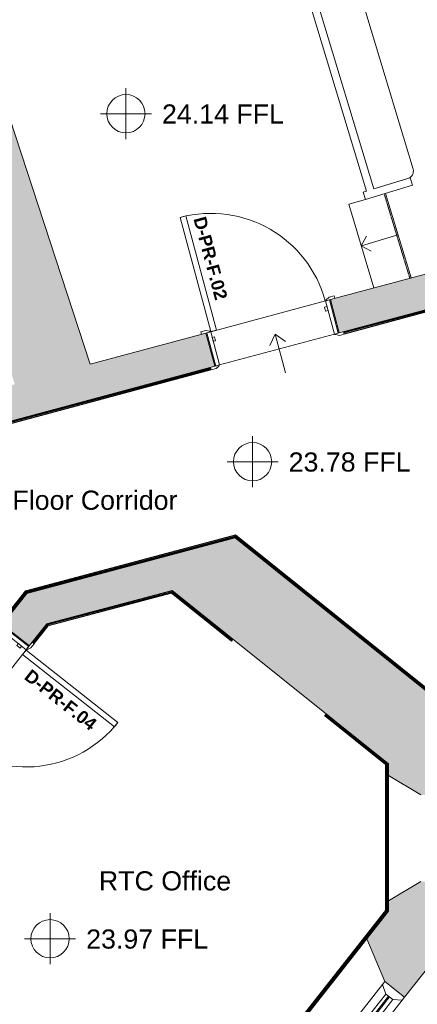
# Model space of a CAD drawing. Header units: millimetres. Extents: x -15132 to 85538, y -10653 to 24175.
# Tile 4 of 12: x -4263 to -1149, y -3010 to 4700. Entities that reach past the tile are written whole.
import ezdxf

# ---------------------------------------------------------------- set-up
doc = ezdxf.new("R2010")
doc.units = ezdxf.units.MM
doc.linetypes.add('Overhead', pattern=[4, 2.5, -1.5])
for name, color, linetype, lineweight in [('A-AREA-IDEN', 2, 'Continuous', 9), ('A-DETL', 90, 'Continuous', 9), ('A-DOOR', 31, 'Continuous', 9), ('A-DOOR-FRAM', 31, 'Continuous', 18), ('A-DOOR-IDEN', 31, 'Continuous', 9), ('A-FLOR', 192, 'Continuous', 9), ('A-GLAZ', 151, 'Continuous', 9), ('A-WALL', 113, 'Continuous', 9), ('A-WALL-PATT', 111, 'Continuous', 18), ('G-ANNO-TEXT', 231, 'Continuous', 9), ('I-FURN', 30, 'Continuous', 9), ('I-WALL', 2, 'Continuous', 9), ('S-STRS', 31, 'Continuous', 9), ('S-STRS-ANNO', 31, 'Continuous', 9)]:
    doc.layers.add(name, color=color, linetype=linetype, lineweight=lineweight)
doc.styles.add('Arial', font='arial.ttf', dxfattribs={"height": 150})
doc.styles.add('Arial_B', font='arialbd.ttf', dxfattribs={"height": 100})

# ---------------------------------------------------------------- blocks, each defined once
blk = doc.blocks.new('DKA_Window_Double_Chamfered Reveal Short - DKA_Window_Double_Chamfered Reveal Short-4789559-01_First_Intermediate Door options')
at = {"layer": 'A-GLAZ', "lineweight": 18}
for p, q in [((-695, 257.5), (-725, 257.5)), ((-652.1, 197.2), (-695, 257.5)), ((-20, 257.5), (-62.9, 197.2)), ((20, 257.5), (-20, 257.5)), ((62.9, 197.2), (20, 257.5)), ((695, 257.5), (652.1, 197.2)), ((725, 257.5), (695, 257.5)), ((-652.1, 127.2), (-652.1, 197.2)), ((-62.9, 164.3), (-652.1, 164.3)), ((-652.1, 164.3), (-652.1, 154.3)), ((-652.1, 154.3), (-62.9, 154.3)), ((-62.9, 197.2), (-62.9, 127.2)), ((-62.9, 154.3), (-62.9, 164.3)), ((62.9, 127.2), (62.9, 197.2)), ((652.1, 164.3), (62.9, 164.3)), ((62.9, 164.3), (62.9, 154.3)), ((62.9, 154.3), (652.1, 154.3)), ((652.1, 197.2), (652.1, 127.2)), ((652.1, 154.3), (652.1, 164.3)), ((-695, 61.2), (-652.1, 127.2)), ((-62.9, 127.2), (-20, 61.2)), ((20, 61.2), (62.9, 127.2)), ((652.1, 127.2), (695, 61.2)), ((-725, 61.2), (-695, 61.2)), ((-20, 61.2), (20, 61.2)), ((695, 61.2), (725, 61.2))]:
    blk.add_line(p, q, dxfattribs=at)
at = {"layer": 'A-GLAZ'}
for p, q in [((-20, 257.5), (-695, 257.5)), ((695, 257.5), (20, 257.5)), ((-62.9, 197.2), (-652.1, 197.2)), ((652.1, 197.2), (62.9, 197.2)), ((-652.1, 127.2), (-62.9, 127.2)), ((62.9, 127.2), (652.1, 127.2)), ((-20, 61.2), (-695, 61.2)), ((695, 61.2), (20, 61.2))]:
    blk.add_line(p, q, dxfattribs=at)
blk = doc.blocks.new('Furniture 7 - Furniture 7-2370758-01_First_Intermediate Door options')
at = {"layer": 'I-FURN'}
for p, q in [((-2503.6, 7773.3), (-2871.5, 7663.4)), ((-2775.3, 7641), (-2489.7, 7727)), ((-2507.2, 7721.7), (-2775.3, 7641)), ((-2489.7, 7727), (-2503.6, 7773.3)), ((-2871.5, 7663.4), (-2857.4, 7616.3)), ((-1490.9, 3375.2), (-2775.3, 7641)), ((-2775.3, 7641), (-1490.9, 3375.2)), ((-1182.6, 3530.7), (-2432.5, 7681.6)), ((-2857.4, 7616.3), (-2832.8, 7623.7)), ((-2832.8, 7623.7), (-1548.4, 3357.9)), ((-1555.7, 3293), (-1188, 3403.7)), ((-1205.3, 3461.2), (-1490.9, 3375.2)), ((-1490.9, 3375.2), (-1222.8, 3455.9)), ((-1188, 3403.7), (-1205.3, 3461.2)), ((-1548.4, 3357.9), (-1573, 3350.5)), ((-1573, 3350.5), (-1555.7, 3293))]:
    blk.add_line(p, q, dxfattribs=at)
for centre, start, end in [((-2489.9, 7664.3), 16.75659, 106.75659), ((-1240.1, 3513.4), 286.75659, 16.75659)]:
    blk.add_arc(centre, 60, start, end, dxfattribs=at)
blk = doc.blocks.new('DKA_InternalDoor_1Single_VisionPanels1_Glazed - 1010 x 2110mm Sgl Swing-6744912-01_First_Intermediate Door options')
at = {"layer": 'A-DOOR', "color": 210}
for p, q in [((-540, 155), (-500, 155)), ((-540, 135), (-540, 155)), ((-500, 155), (-474, 141)), ((474, 141), (500, 155)), ((500, 155), (540, 155)), ((540, 155), (540, 135)), ((-470, 135), (-505, 135)), ((505, 135), (470, 135)), ((-540, -155), (-540, -135)), ((-505, -135), (-470, -135)), ((-474, -141), (-500, -155)), ((470, -135), (505, -135)), ((500, -155), (474, -141)), ((540, -135), (540, -155)), ((-500, -155), (-540, -155)), ((540, -155), (500, -155))]:
    blk.add_line(p, q, dxfattribs=at)
at = {"layer": 'A-DOOR', "color": 6, "lineweight": 18}
for p, q in [((419, -135), (463, -135)), ((419, -1061), (419, -135)), ((463, -135), (463, -1061)), ((463, -1061), (419, -1061))]:
    blk.add_line(p, q, dxfattribs=at)
at = {"layer": 'A-DOOR', "color": 210}
for centre, radius, start, end in [((-478, 134), 8.06, 7.12502, 60.25512), ((478, 134), 8.06, 119.74488, 172.87498), ((-478, -134), 8.06, 299.74488, 352.87498), ((-478, -134), 8.06, 299.74488, 352.87498), ((463, -135), 926, 180, 270), ((478, -134), 8.06, 187.12502, 240.25512), ((478, -134), 8.06, 187.12502, 240.25512)]:
    blk.add_arc(centre, radius, start, end, dxfattribs=at)
at = {"layer": 'A-DOOR-FRAM', "color": 6}
for p, q in [((-497, 135), (-465, 135)), ((-497, -135), (-497, 135)), ((-465, 135), (-465, -135)), ((465, 135), (497, 135)), ((465, -135), (465, 135)), ((497, 135), (497, -135)), ((-465, -57), (-446, -57)), ((-465, -89), (-465, -57)), ((-446, -57), (-446, -89)), ((446, -57), (465, -57)), ((446, -89), (446, -57)), ((465, -57), (465, -89)), ((-465, -135), (-497, -135)), ((-446, -89), (-465, -89)), ((465, -89), (446, -89)), ((497, -135), (465, -135))]:
    blk.add_line(p, q, dxfattribs=at)
blk = doc.blocks.new('Int - Sgl - DKA - 1VP - 1000 x 2110mm Sgl Swing-6727270-01_First_Intermediate Door options')
at = {"layer": 'A-DOOR', "color": 210}
for p, q in [((-535, 155), (-495, 155)), ((-535, 135), (-535, 155)), ((-495, 155), (-469, 141)), ((469, 141), (495, 155)), ((495, 155), (535, 155)), ((535, 155), (535, 135)), ((-465, 135), (-535, 135)), ((535, 135), (465, 135)), ((-535, -135), (-465, -135)), ((-535, -155), (-535, -135)), ((-469, -141), (-495, -155)), ((465, -135), (535, -135)), ((495, -155), (469, -141)), ((535, -135), (535, -155)), ((-495, -155), (-535, -155)), ((535, -155), (495, -155))]:
    blk.add_line(p, q, dxfattribs=at)
at = {"layer": 'A-DOOR', "color": 6, "lineweight": 18}
for p, q in [((414, -135), (458, -135)), ((414, -1051), (414, -135)), ((458, -135), (458, -1051)), ((458, -1051), (414, -1051))]:
    blk.add_line(p, q, dxfattribs=at)
at = {"layer": 'A-DOOR', "color": 210}
for centre, radius, start, end in [((-473, 134), 8.06, 7.12502, 60.25512), ((473, 134), 8.06, 119.74488, 172.87498), ((-473, -134), 8.06, 299.74488, 352.87498), ((458, -135), 916, 180, 270), ((473, -134), 8.06, 187.12502, 240.25512)]:
    blk.add_arc(centre, radius, start, end, dxfattribs=at)
at = {"layer": 'A-DOOR-FRAM', "color": 6}
for p, q in [((-492, 135), (-460, 135)), ((-492, -135), (-492, 135)), ((-460, 135), (-460, -135)), ((460, 135), (492, 135)), ((460, -135), (460, 135)), ((492, 135), (492, -135)), ((-460, -57), (-441, -57)), ((-460, -89), (-460, -57)), ((-441, -57), (-441, -89)), ((441, -57), (460, -57)), ((441, -89), (441, -57)), ((460, -57), (460, -89)), ((-460, -135), (-492, -135)), ((-441, -89), (-460, -89)), ((460, -89), (441, -89)), ((492, -135), (460, -135))]:
    blk.add_line(p, q, dxfattribs=at)
blk = doc.blocks.new('Basic Wall _ Int - Existing Skirting - ___-4474790-01_First_Intermediate Door options')
at = {"layer": 'I-WALL'}
for p, q in [((-2769.2, 1975.6), (-5318.7, 1291.1)), ((-2768.1, 1971.7), (-5317.6, 1287.3)), ((-2767, 1967.3), (-5316.5, 1282.9)), ((-2766.8, 1966.6), (-5316.3, 1282.2)), ((-5314.6, 1276.1), (-2765.1, 1960.5)), ((-2764.5, 1958.2), (-5314, 1273.8)), ((-5317.6, 1287.3), (-5318.7, 1291.1)), ((-5316.5, 1282.9), (-5317.6, 1287.3)), ((-5316.3, 1282.2), (-5316.5, 1282.9)), ((-5316.3, 1282.2), (-5314.6, 1276.1)), ((-5314, 1273.8), (-5314.6, 1276.1))]:
    blk.add_line(p, q, dxfattribs=at)
blk = doc.blocks.new('Basic Wall _ Int - Existing Skirting - ___-4474988-01_First_Intermediate Door options')
at = {"layer": 'I-WALL'}
for p, q in [((-307.5, 2636.5), (-1726.1, 2255.6)), ((-306.4, 2632.6), (-1725.1, 2251.8)), ((-314.2, 2625.8), (-1723.9, 2247.4)), ((-315.2, 2624.8), (-1723.7, 2246.6)), ((-307.5, 2636.5), (-306.4, 2632.6)), ((-306.4, 2632.6), (-305.3, 2628.2)), ((-305.3, 2628.2), (-306, 2628)), ((-305.1, 2627.5), (-305.8, 2627.3)), ((-305.3, 2628.2), (-305.1, 2627.5)), ((-303.4, 2621.4), (-305.1, 2627.5)), ((-1722, 2240.5), (-317.9, 2617.5)), ((-320.6, 2614.3), (-1721.4, 2238.2)), ((-303.4, 2621.4), (-302.8, 2619.1))]:
    blk.add_line(p, q, dxfattribs=at)
blk = doc.blocks.new('Basic Wall _ Int - Existing Skirting - ___-4475298-01_First_Intermediate Door options')
at = {"layer": 'I-WALL'}
for p, q in [((-2577.7, 645.6), (-1021, -602)), ((-2576.8, 650), (-2575.8, 655)), ((-2576.8, 650), (-1018.5, -598.9)), ((-2575.8, 655), (-2575.6, 655.8)), ((-2575.8, 655), (-1019.1, -592.5)), ((-2575.6, 655.8), (-1019, -591.7)), ((-2574.1, 662.7), (-2573.6, 665.4)), ((-1016.5, -585.6), (-2574.1, 662.7)), ((-2573.6, 665.4), (-1017.1, -582)), ((-1018.5, -598.9), (-1021, -602))]:
    blk.add_line(p, q, dxfattribs=at)
at = {"layer": 'I-WALL', "flags": 128}
blk.add_lwpolyline([(-2575.6, 655.8), (-2575.1, 658), (-2574.7, 659.9), (-2574.4, 661.4), (-2574.2, 662.4), (-2574.1, 662.7), (-2574.1, 662.7)], dxfattribs=at)
blk = doc.blocks.new('Basic Wall _ Int - Existing Skirting - ___-4475358-01_First_Intermediate Door options')
at = {"layer": 'I-WALL'}
for p, q in [((-4216.7, 226.7), (-2573.6, 665.4)), ((-2574.1, 662.7), (-4215.3, 224.6)), ((-4211.6, 219), (-2575.6, 655.8)), ((-4211.2, 218.3), (-2575.8, 655)), ((-4208.6, 214.3), (-2576.8, 650)), ((-4206.2, 210.8), (-2577.7, 645.6)), ((-2575.8, 655), (-2576.8, 650)), ((-2575.6, 655.8), (-2575.8, 655)), ((-2573.6, 665.4), (-2574.1, 662.7)), ((-4215.3, 224.6), (-4216.7, 226.7)), ((-4211.2, 218.3), (-4211.6, 219)), ((-4208.6, 214.3), (-4211.2, 218.3))]:
    blk.add_line(p, q, dxfattribs=at)
at = {"layer": 'I-WALL', "flags": 128}
for points in [[(-2574.1, 662.7), (-2574.1, 662.7), (-2574.2, 662.4), (-2574.4, 661.4), (-2574.7, 659.9), (-2575.1, 658), (-2575.6, 655.8)], [(-4211.6, 219), (-4212.8, 220.8), (-4213.8, 222.3), (-4214.6, 223.5), (-4215.1, 224.3), (-4215.3, 224.6), (-4215.3, 224.6)]]:
    blk.add_lwpolyline(points, dxfattribs=at)
blk = doc.blocks.new('Basic Wall _ Int - Existing Skirting - ___-4475411-01_First_Intermediate Door options')
at = {"layer": 'I-WALL'}
for p, q in [((-4391.4, 4.7), (-4216.7, 226.7)), ((-4215.3, 224.6), (-4389.6, 3.2)), ((-4384.6, -0.7), (-4211.6, 219)), ((-4384, -1.1), (-4211.2, 218.3)), ((-4380.4, -3.9), (-4208.6, 214.3)), ((-4377.3, -6.4), (-4206.2, 210.8)), ((-4216.7, 226.7), (-4215.3, 224.6)), ((-4211.6, 219), (-4211.2, 218.3)), ((-4211.2, 218.3), (-4208.6, 214.3)), ((-4389.5, 3.2), (-4391.4, 4.7)), ((-4389.6, 3.2), (-4384.6, -0.7)), ((-4384, -1.2), (-4384.6, -0.7)), ((-4380.4, -3.9), (-4384, -1.1)), ((-4377.3, -6.4), (-4380.4, -3.9))]:
    blk.add_line(p, q, dxfattribs=at)
at = {"layer": 'I-WALL', "flags": 128}
blk.add_lwpolyline([(-4215.3, 224.6), (-4215.3, 224.6), (-4215.1, 224.3), (-4214.6, 223.5), (-4213.8, 222.3), (-4212.8, 220.8), (-4211.6, 219)], dxfattribs=at)
blk = doc.blocks.new('Basic Wall _ Int - Existing Skirting - ___-4475875-01_First_Intermediate Door options')
at = {"layer": 'I-WALL'}
for p, q in [((-6047.3, -2567.4), (-6044.9, -2564.2)), ((-3698.4, -4433.2), (-6047.3, -2567.4)), ((-3696, -4430), (-6044.9, -2564.2)), ((-3693.2, -4426.5), (-6035.4, -2566)), ((-3692.7, -4425.9), (-6034.3, -2565.9)), ((-3688.8, -4420.9), (-6026.4, -2564.1)), ((-3687.3, -4419), (-6022.1, -2564.4)), ((-3311.3, -4740.7), (-3659.3, -4464.3)), ((-3308.8, -4737.6), (-3656.8, -4461.1)), ((-3315.2, -4726.7), (-3654, -4457.6)), ((-3315.4, -4725.6), (-3653.5, -4457)), ((-3315.5, -4717.5), (-3649.6, -4452)), ((-3316.8, -4713.4), (-3648.2, -4450.1)), ((-3306, -4734), (-3308.6, -4732)), ((-3305.5, -4733.4), (-3308.1, -4731.4)), ((-3301.6, -4728.4), (-3304.2, -4726.4)), ((-3300.2, -4726.6), (-3302.7, -4724.6))]:
    blk.add_line(p, q, dxfattribs=at)
blk = doc.blocks.new('Basic Wall _ Int - Existing Skirting - ___-4476110-01_First_Intermediate Door options')
at = {"layer": 'I-WALL'}
for p, q in [((-1397.5, -2275.6), (-2928.2, -4219.8)), ((-1395.1, -2276.4), (-2926.4, -4221.3)), ((-1388.8, -2278.6), (-2921.4, -4225.2)), ((-1388.1, -2278.8), (-2920.8, -4225.7)), ((-1383.5, -2280.4), (-2917.2, -4228.5)), ((-1379.5, -2281.8), (-2914.1, -4230.9)), ((-1397.5, -2275.6), (-1395.1, -2276.4)), ((-1388.8, -2278.6), (-1388, -2278.9)), ((-1388.1, -2278.8), (-1383.5, -2280.4)), ((-2948.2, -4267.7), (-3317.6, -4737)), ((-2957.3, -4260.6), (-3317.2, -4717.7)), ((-2959.2, -4259.1), (-3316.8, -4713.4)), ((-2952.3, -4264.5), (-3315.4, -4725.6)), ((-2951.7, -4264.9), (-3315.2, -4726.7)), ((-2945, -4270.2), (-3314.5, -4739.5)), ((-3327.9, -4727.5), (-3328.6, -4728.3)), ((-3326.1, -4729), (-3326.7, -4729.8)), ((-3321.1, -4732.9), (-3321.7, -4733.7)), ((-3320.5, -4733.4), (-3321.2, -4734.2))]:
    blk.add_line(p, q, dxfattribs=at)
at = {"layer": 'I-WALL', "flags": 128}
blk.add_lwpolyline([(-1395.1, -2276.4), (-1395.1, -2276.4), (-1394.8, -2276.5), (-1393.9, -2276.8), (-1392.6, -2277.3), (-1390.8, -2277.9), (-1388.8, -2278.6)], dxfattribs=at)
blk = doc.blocks.new('Basic Wall _ Int - Existing Skirting - ___-4476205-01_First_Intermediate Door options')
at = {"layer": 'I-WALL'}
for p, q in [((-1397.5, -1133.2), (-1397.5, -2275.6)), ((-1395.1, -1130.5), (-1395.1, -2276.4)), ((-1388.8, -1129.1), (-1388.8, -2278.6)), ((-1388.1, -1128.7), (-1388.1, -2278.8)), ((-1384.8, -1127.1), (-1383.5, -1127.1)), ((-1383.5, -1127.1), (-1379.5, -1127.1)), ((-1383.5, -1127.1), (-1383.5, -2280.4)), ((-1379.5, -1127.1), (-1379.5, -2281.8)), ((-1395.1, -2276.4), (-1397.5, -2275.6)), ((-1388, -2278.9), (-1388.8, -2278.6)), ((-1383.5, -2280.4), (-1388.1, -2278.8))]:
    blk.add_line(p, q, dxfattribs=at)
at = {"layer": 'I-WALL', "flags": 128}
blk.add_lwpolyline([(-1388.8, -2278.6), (-1390.8, -2277.9), (-1392.6, -2277.3), (-1393.9, -2276.8), (-1394.8, -2276.5), (-1395.1, -2276.4), (-1395.1, -2276.4)], dxfattribs=at)
blk = doc.blocks.new('Basic Wall _ Int - Existing Skirting - ___-4476273-01_First_Intermediate Door options')
at = {"layer": 'I-WALL'}
for p, q in [((-1874.2, -751.2), (-1872.7, -749.4)), ((-1874.2, -751.2), (-1397.5, -1133.2)), ((-1868.8, -744.4), (-1872.7, -749.4)), ((-1872.7, -749.4), (-1393.9, -1133.1)), ((-1868.8, -744.4), (-1868.3, -743.8)), ((-1868.8, -744.4), (-1388.8, -1129.1)), ((-1868.3, -743.8), (-1865.4, -740.3)), ((-1868.3, -743.8), (-1388.1, -1128.7)), ((-1865.4, -740.3), (-1862.9, -737.2)), ((-1865.4, -740.3), (-1381.6, -1128)), ((-1862.9, -737.2), (-1379.1, -1124.9)), ((-1379.1, -1124.9), (-1381.6, -1128))]:
    blk.add_line(p, q, dxfattribs=at)
blk = doc.blocks.new('Basic Wall _ Int - Existing Skirting - ___-4476328-01_First_Intermediate Door options')
at = {"layer": 'I-WALL'}
for p, q in [((-4052.7, -32.2), (-3070, 230.2)), ((-4051.6, -36.1), (-3068.9, 226.3)), ((-4046.1, -39.3), (-3071.9, 220.8)), ((-4045.7, -40), (-3072.1, 220)), ((-4044.1, -46.1), (-3072.1, 213.4)), ((-4040.6, -47.6), (-3074.1, 210.4)), ((-3070, 230.2), (-3068.9, 226.3)), ((-4051.6, -36.1), (-4052.7, -32.2))]:
    blk.add_line(p, q, dxfattribs=at)
blk = doc.blocks.new('Basic Wall _ Int - Existing Skirting - ___-4476376-01_First_Intermediate Door options')
at = {"layer": 'I-WALL'}
for p, q in [((-4163.6, -174.7), (-4050, -30.5)), ((-4160.4, -177.2), (-4046.9, -32.9)), ((-4156.8, -180), (-4046.1, -39.3)), ((-4156.3, -180.4), (-4045.7, -40)), ((-4151.3, -184.3), (-4040.7, -43.9)), ((-4149.4, -185.8), (-4040.6, -47.6)), ((-4050, -30.5), (-4046.9, -32.9)), ((-4160.4, -177.2), (-4163.6, -174.7)), ((-4156.8, -180), (-4160.4, -177.2)), ((-4156.3, -180.4), (-4156.9, -180)), ((-4156.3, -180.4), (-4151.3, -184.3)), ((-4149.4, -185.8), (-4151.3, -184.3))]:
    blk.add_line(p, q, dxfattribs=at)
blk = doc.blocks.new('Basic Wall _ Int - Existing Skirting - ___-4838727-01_First_Intermediate Door options')
at = {"layer": 'I-WALL'}
for p, q in [((-3074.8, 214), (-2602.5, -164.5)), ((-3074.1, 210.4), (-2604, -166.3)), ((-3073.4, 227.8), (-3070.9, 230.9)), ((-3073.4, 227.8), (-2595.3, -155.4)), ((-3072.1, 220), (-2598.6, -159.5)), ((-3071.9, 220.8), (-2598.1, -158.9)), ((-3070.9, 230.9), (-2592.8, -152.3)), ((-2592.8, -152.3), (-2595.3, -155.4)), ((-2602.5, -164.5), (-2604, -166.3)), ((-2602.5, -164.5), (-2598.6, -159.5)), ((-2598.1, -158.9), (-2598.6, -159.5)), ((-2595.3, -155.4), (-2598.1, -158.9))]:
    blk.add_line(p, q, dxfattribs=at)

msp = doc.modelspace()

# ---------------------------------------------------------------- hatches: boundary and pattern name
at = {"layer": 'A-WALL-PATT', "lineweight": 9}
for points in [[(-4300.8, 1845), (-3710.8, 2003.4), (-4437.1, 4218.6), (-5016.7, 4028.6), (-4305, 1857.8)], [(-4051.6, -30.9), (-2314.1, 433), (-2575.6, 642.6), (-3773.1, 322.9), (-4031.1, -4.9)], [(-1071, -1370.5), (-865.4, -1370.5), (-865.4, -727.9), (-2314.1, 433), (-3069.7, 231.3), (-1120.4, -1330.9)], [(-4187, -202.9), (-4186, -201.6), (-4398.1, -34.5), (-4399.2, -35.9), (-4192, -199)]]:
    msp.add_hatch(color=8, dxfattribs=at).paths.add_polyline_path(points)
h = msp.add_hatch(color=8, dxfattribs=at)
h.paths.add_polyline_path([(-9810.8, 86.2), (-6549.6, 961.7), (-6619.6, 1222.5), (-10073.8, 295.1), (-9915.7, 169.5)])
h.paths.add_polyline_path([(-5583.8, 1221), (-2735.6, 1985.6), (-2805.6, 2246.4), (-5653.8, 1481.8), (-5607.6, 1310)])
h.paths.add_polyline_path([(-1760.2, 2247.5), (268, 2792), (198, 3052.8), (-1830.2, 2508.3), (-1795.2, 2377.9)])
h = msp.add_hatch(color=8, dxfattribs=at)
h.paths.add_polyline_path([(-6129.4, -2670), (-4805.6, -988.6), (-5017.8, -821.6), (-6341.6, -2503), (-6174.5, -2634.5)])
h.paths.add_polyline_path([(-4186, -201.6), (-3773.1, 322.9), (-4208.2, 206.8), (-4398.1, -34.5), (-4192, -196.8)])
h = msp.add_hatch(color=8, dxfattribs=at)
h.paths.add_polyline_path([(-1375.4, -2527.3), (-865.4, -2527.3), (-865.4, -2049.2), (-1120.4, -2049.2), (-1375.4, -2200.9), (-1375.4, -2415.4)])
h.paths.add_polyline_path([(-1120.4, -1370.5), (-1071, -1370.5), (-1375.4, -1126.6), (-1375.4, -1219.4), (-1254.5, -1291.1)])
h = msp.add_hatch(color=8, dxfattribs=at)
h.paths.add_polyline_path([(-2908.7, -5061.8), (-2145.6, -4092.6), (-2299.8, -3971.2), (-2657.8, -3910.7), (-3311.9, -4741.5), (-2986.7, -4999.8)])
h.paths.add_polyline_path([(-1248.6, -2953.3), (-913.2, -2527.3), (-1375.4, -2527.3), (-1375.4, -2281.9), (-1545.6, -2498), (-1402.8, -2831.8), (-1254.5, -2948.7)])

# ---------------------------------------------------------------- linework, layer by layer
at = {"layer": 'A-DETL'}
for p, q in [((-3431.3, 4163.4), (-3431.3, 3763.4)), ((-3231.3, 3963.4), (-3631.3, 3963.4)), ((-2262.3, 2238.1), (-2304.6, 2147.5)), ((-2181.1, 1933.8), (-2262.3, 2238.1)), ((-2262.3, 2238.1), (-2180.4, 2180.7)), ((-2439.4, 1438.3), (-2439.4, 1038.3)), ((-2239.4, 1238.3), (-2639.4, 1238.3)), ((-4025, -2297.2), (-4025, -2697.2)), ((-3825, -2497.2), (-4225, -2497.2))]:
    msp.add_line(p, q, dxfattribs=at)
for centre in [(-3431.3, 3963.4), (-2439.4, 1238.3), (-4025, -2497.2)]:
    msp.add_circle(centre, 150, dxfattribs=at)
at = {"layer": 'A-FLOR'}
for p, q in [((-1684.6, 3254.2), (-1555.7, 3293)), ((-1489.7, 2599.7), (-1684.6, 3254.2))]:
    msp.add_line(p, q, dxfattribs=at)
at = {"layer": 'A-WALL', "color": 7, "lineweight": 18}
for p, q in [((-3710.8, 2003.4), (-4870.1, 5539.2)), ((198, 3052.8), (-1830.2, 2508.3)), ((-1760.2, 2247.5), (-307.8, 2637.4)), ((-1830.2, 2508.3), (-1760.2, 2247.5)), ((-2805.6, 2246.4), (-3710.8, 2003.4)), ((-2735.6, 1985.6), (-2805.6, 2246.4)), ((-5583.8, 1221), (-2735.6, 1985.6)), ((-2575.6, 642.6), (-4208.2, 206.8)), ((-1021.2, -603.1), (-2575.6, 642.6)), ((-4208.2, 206.8), (-4377.5, -8.4)), ((-4051.6, -30.9), (-3069.7, 231.3)), ((-3069.7, 231.3), (-1375.4, -1126.6)), ((-4399.2, -35.9), (-4187, -202.9)), ((-4165.4, -175.4), (-4051.6, -30.9)), ((-1375.4, -1126.6), (-1375.4, -1219.4)), ((-1375.4, -1219.4), (-1120.4, -1370.5)), ((-1120.4, -2049.2), (-1375.4, -2200.9)), ((-1375.4, -2200.9), (-1375.4, -2281.9)), ((-1375.4, -2281.9), (-1545.6, -2498)), ((-1545.6, -2498), (-1402.8, -2831.8)), ((-1248.6, -2953.3), (-913.2, -2527.3)), ((-1402.8, -2831.8), (-1248.6, -2953.3))]:
    msp.add_line(p, q, dxfattribs=at)
at = {"layer": 'I-WALL'}
for p, q in [((-2767, 2256.8), (-1868.8, 2497.9)), ((-1798.8, 2237.1), (-2697, 1996)), ((-2578, 644.5), (-4205.7, 209.9)), ((-2575.6, 642.6), (-2578, 644.5)), ((-4205.7, 209.9), (-4208.2, 206.8)), ((-2592.8, -152.3), (-2592.1, -151.5)), ((-4163.6, -174.7), (-4164.3, -174.1)), ((-4211.8, -234.3), (-4780.9, -957.2)), ((-1862.9, -737.2), (-1862.3, -736.4)), ((-1379.5, -1127.1), (-1378.5, -1127.1)), ((-1379.1, -1124.9), (-1378.5, -1124.1)), ((-1378.5, -1127.1), (-1378.5, -2282.1)), ((-1375.4, -2200.9), (-1375.4, -1219.4)), ((-1378.5, -2282.1), (-2913.3, -4231.6)), ((-2657.8, -3910.7), (-1545.6, -2498))]:
    msp.add_line(p, q, dxfattribs=at)
at = {"layer": 'S-STRS', "linetype": 'Overhead'}
msp.add_line((-1208, 2675.3), (-1408.9, 3337.2), dxfattribs=at)
at = {"layer": 'S-STRS'}
for p, q in [((-1198.3, 2677.9), (-1399.3, 3340.1)), ((-1490.1, 2599.6), (-1684.6, 3254.2))]:
    msp.add_line(p, q, dxfattribs=at)
at = {"layer": 'S-STRS-ANNO'}
for p, q in [((-1300.7, 3015.1), (-1587.5, 2928.1)), ((-1587.6, 2928), (-1546, 3006)), ((-1587.6, 2928), (-1509.7, 2886.4))]:
    msp.add_line(p, q, dxfattribs=at)

# ---------------------------------------------------------------- block references
at = {"layer": 'A-DOOR', "color": 210}
for name, p, rotation in [('DKA_InternalDoor_1Single_VisionPanels1_Glazed - 1010 x 2110mm Sgl Swing-6744912-01_First_Intermediate Door options', (-2282.9, 2247), 195.0275547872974), ('Int - Sgl - DKA - 1VP - 1000 x 2110mm Sgl Swing-6727270-01_First_Intermediate Door options', (-4602.4, -512.2), 51.786528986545)]:
    msp.add_blockref(name, p, dxfattribs=dict(at, rotation=rotation))
at = {"layer": 'A-GLAZ', "rotation": 231.786528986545}
msp.add_blockref('DKA_Window_Double_Chamfered Reveal Short - DKA_Window_Double_Chamfered Reveal Short-4789559-01_First_Intermediate Door options', (-1899.4, -3363.7), dxfattribs=at)
at = {"layer": 'I-FURN'}
msp.add_blockref('Furniture 7 - Furniture 7-2370758-01_First_Intermediate Door options', (0, 0), dxfattribs=at)
at = {"layer": 'I-WALL'}
for name in ['Basic Wall _ Int - Existing Skirting - ___-4474988-01_First_Intermediate Door options', 'Basic Wall _ Int - Existing Skirting - ___-4474790-01_First_Intermediate Door options', 'Basic Wall _ Int - Existing Skirting - ___-4475358-01_First_Intermediate Door options', 'Basic Wall _ Int - Existing Skirting - ___-4475298-01_First_Intermediate Door options', 'Basic Wall _ Int - Existing Skirting - ___-4475411-01_First_Intermediate Door options', 'Basic Wall _ Int - Existing Skirting - ___-4476328-01_First_Intermediate Door options', 'Basic Wall _ Int - Existing Skirting - ___-4838727-01_First_Intermediate Door options', 'Basic Wall _ Int - Existing Skirting - ___-4476376-01_First_Intermediate Door options', 'Basic Wall _ Int - Existing Skirting - ___-4476273-01_First_Intermediate Door options', 'Basic Wall _ Int - Existing Skirting - ___-4476205-01_First_Intermediate Door options', 'Basic Wall _ Int - Existing Skirting - ___-4476110-01_First_Intermediate Door options', 'Basic Wall _ Int - Existing Skirting - ___-4475875-01_First_Intermediate Door options']:
    msp.add_blockref(name, (0, 0), dxfattribs=at)

# ---------------------------------------------------------------- texts
at = {"layer": 'A-AREA-IDEN', "char_height": 150, "attachment_point": 1, "style": 'Arial'}
for s, insert, width in [('First Floor Corridor', (-4785.4, 1012.2), 2152.531), ('RTC Office', (-3643, -1968.6), 1274.683)]:
    msp.add_mtext(s, dxfattribs=dict(at, insert=insert, width=width))
at = {"layer": 'A-DOOR-IDEN', "char_height": 100, "width": 821.73, "attachment_point": 1, "style": 'Arial_B'}
for s, insert, rotation in [('D-PR-F.02', (-2806.4, 3167.1), 285), ('D-PR-F.04', (-4172.4, -379.8), 321.6549)]:
    msp.add_mtext(s, dxfattribs=dict(at, insert=insert, rotation=rotation))
at = {"layer": 'G-ANNO-TEXT', "color": 7, "lineweight": 18, "char_height": 150, "width": 1178.481, "attachment_point": 1, "style": 'Arial'}
for s, insert in [('24.14 FFL', (-3148.5, 4036.5)), ('23.78 FFL', (-2156.7, 1311.3)), ('23.97 FFL', (-3742.3, -2424.1))]:
    msp.add_mtext(s, dxfattribs=dict(at, insert=insert))

doc.saveas('drawing.dxf')
